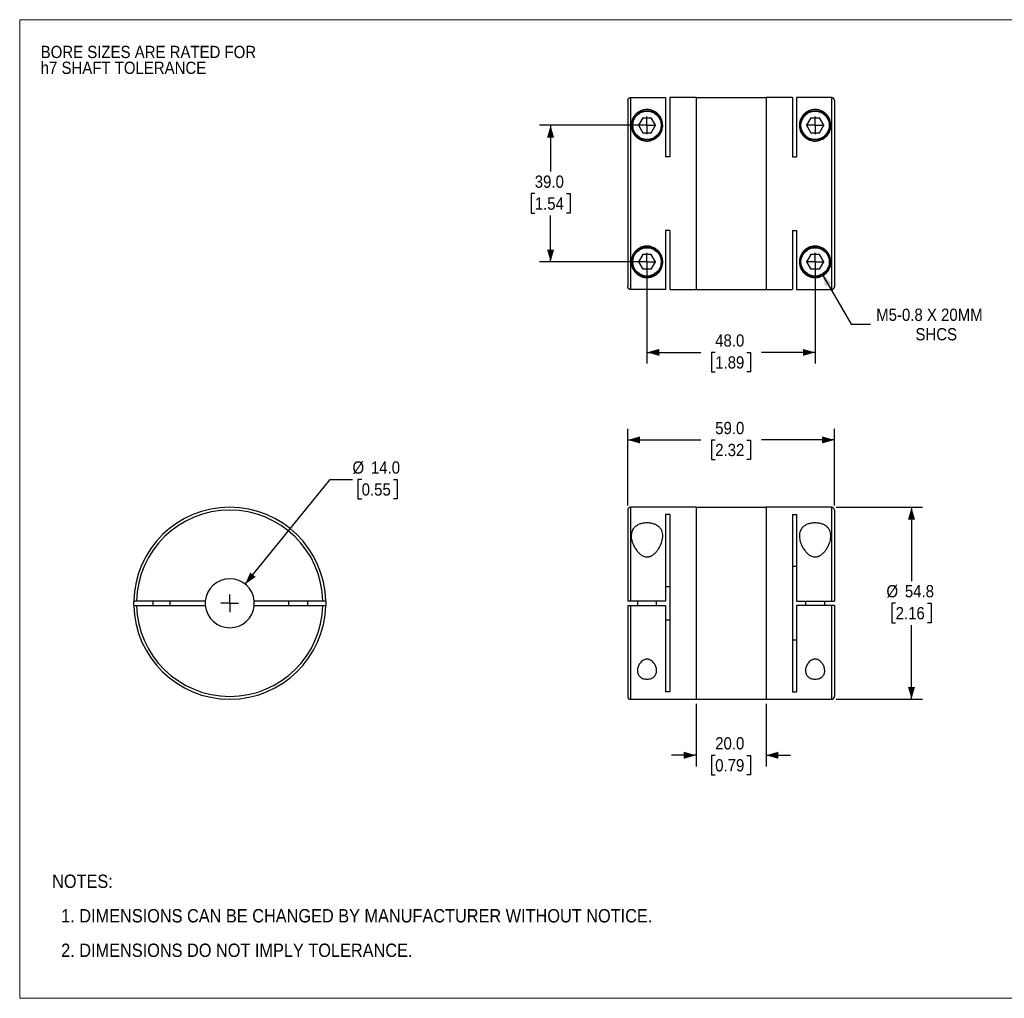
# Model space of a CAD drawing. Header units: millimetres. Extents: x 0 to 432, y 0 to 279.
# Tile 1 of 2: x 0 to 281, y 0 to 279. Entities that reach past the tile are written whole.
import ezdxf

# ---------------------------------------------------------------- set-up
doc = ezdxf.new("R2010")
doc.units = ezdxf.units.MM
doc.linetypes.add('SLD-Solid', pattern=[0])
doc.layers.add('SLD-0', color=7, linetype='SLD-Solid', lineweight=25)
doc.layers.add('TEXT', color=140, linetype='SLD-Solid', lineweight=25)
doc.styles.add('SLDTEXTSTYLE0', font='GOTHIC.TTF', dxfattribs={"width": 0.913})
doc.dimstyles.new('SLDDIMSTYLE0', dxfattribs={"dimtxt": 3.5, "dimasz": 3.5, "dimexe": 0, "dimexo": 0.0625, "dimgap": 0.875, "dimtad": 0, "dimtih": 1, "dimtoh": 1, "dimdec": 1, "dimrnd": 1e-09, "dimzin": 4, "dimdsep": 46, "dimtxsty": 'SLDTEXTSTYLE0', "dimsah": 1, "dimcen": 0, "dimadec": 0, "dimazin": 1, "dimtfac": 1, "dimtdec": 1, "dimtofl": 0, "dimtmove": 0, "dimatfit": 3, "dimfxl": 0, "dimfrac": 2, "dimtolj": 1, "dimtzin": 12, "dimarcsym": 0})
doc.dimstyles.new('SLDDIMSTYLE1', dxfattribs={"dimtxt": 3.5, "dimasz": 3.5, "dimexe": 0, "dimexo": 0.0625, "dimgap": 0.875, "dimtad": 0, "dimtih": 1, "dimtoh": 1, "dimdec": 1, "dimrnd": 1e-09, "dimzin": 4, "dimdsep": 46, "dimtxsty": 'SLDTEXTSTYLE0', "dimsah": 1, "dimcen": 0.09, "dimadec": 0, "dimazin": 1, "dimtfac": 1, "dimtdec": 1, "dimtmove": 0, "dimatfit": 0, "dimfxl": 0, "dimfrac": 2, "dimtolj": 1, "dimtzin": 12, "dimarcsym": 0})
doc.dimstyles.new('SLDDIMSTYLE2', dxfattribs={"dimtxt": 3.5, "dimasz": 3.5, "dimexe": 0, "dimexo": 0.0625, "dimgap": 0.875, "dimtad": 0, "dimtih": 1, "dimtoh": 1, "dimdec": 1, "dimrnd": 1e-09, "dimzin": 4, "dimdsep": 46, "dimtxsty": 'SLDTEXTSTYLE0', "dimsah": 1, "dimcen": 0.09, "dimadec": 0, "dimazin": 1, "dimtfac": 1, "dimtdec": 1, "dimtofl": 0, "dimtmove": 0, "dimatfit": 3, "dimfxl": 0, "dimfrac": 2, "dimtolj": 1, "dimtzin": 12, "dimarcsym": 0})
doc.dimstyles.new('SLDDIMSTYLE3', dxfattribs={"dimtxt": 3.5, "dimasz": 3.5, "dimexe": 0, "dimexo": 0.0625, "dimgap": 0.875, "dimtad": 0, "dimtih": 1, "dimtoh": 1, "dimdec": 1, "dimrnd": 1e-09, "dimzin": 12, "dimdsep": 46, "dimtxsty": 'SLDTEXTSTYLE0', "dimsah": 1, "dimcen": 0.09, "dimadec": 0, "dimazin": 3, "dimtfac": 1, "dimtdec": 1, "dimtofl": 0, "dimtmove": 0, "dimatfit": 3, "dimfxl": 0, "dimfrac": 2, "dimtolj": 1, "dimtzin": 12, "dimarcsym": 0})
doc.dimstyles.new('SLDDIMSTYLE4', dxfattribs={"dimtxt": 3.5, "dimasz": 3.5, "dimexe": 0, "dimexo": 0.0625, "dimgap": 0.875, "dimtad": 0, "dimtih": 1, "dimtoh": 1, "dimdec": 1, "dimrnd": 1e-09, "dimzin": 12, "dimdsep": 46, "dimtxsty": 'SLDTEXTSTYLE0', "dimsah": 1, "dimcen": 0, "dimadec": 0, "dimazin": 3, "dimtfac": 1, "dimtdec": 1, "dimtofl": 0, "dimtmove": 0, "dimatfit": 3, "dimfxl": 0, "dimfrac": 2, "dimtolj": 1, "dimtzin": 12, "dimarcsym": 0})

# ---------------------------------------------------------------- blocks, each defined once
blk = doc.blocks.new('Block2')
at = {"color": 7, "linetype": 'SLD-Solid', "lineweight": 18}
for p, q in [((0, 279.4), (431.8, 279.4)), ((0, 279.4), (0, 0)), ((431.8, 279.4), (431.8, 0)), ((0, 0), (431.8, 0))]:
    blk.add_line(p, q, dxfattribs=at)
blk = doc.blocks.new('SW_NOTE_0_2')
at = {"layer": 'SLD-0', "color": 0, "char_height": 3.5, "attachment_point": 1, "style": 'SLDTEXTSTYLE0'}
for s, insert in [('BORE SIZES ARE RATED FOR ', (0, 4.47)), ('h7 SHAFT TOLERANCE', (0, -0.05))]:
    blk.add_mtext(s, dxfattribs=dict(at, insert=insert))
blk = doc.blocks.new('SW_NOTE_0_3')
at = {"layer": 'TEXT', "color": 0, "char_height": 3.81, "attachment_point": 1, "style": 'SLDTEXTSTYLE0'}
for s, insert in [('NOTES:', (0, 4.87)), ('  1. DIMENSIONS CAN BE CHANGED BY MANUFACTURER WITHOUT NOTICE.', (0, -4.99)), ('  2. DIMENSIONS DO NOT IMPLY TOLERANCE.', (0, -14.84))]:
    blk.add_mtext(s, dxfattribs=dict(at, insert=insert))
blk = doc.blocks.new('_D')
at = {"layer": 'SLD-0'}
for p, q in [((64.38, 118.23), (88.65, 148.12)), ((88.65, 148.12), (95, 148.12)), ((97.63, 148.12), (96.57, 148.12)), ((96.57, 148.12), (96.57, 142.56)), ((106.69, 148.12), (107.75, 148.12)), ((107.75, 148.12), (107.75, 142.56)), ((96.57, 142.56), (97.63, 142.56)), ((107.75, 142.56), (106.69, 142.56))]:
    blk.add_line(p, q, dxfattribs=at)
blk.add_solid([(64.38, 118.23), (67.36, 120.32), (65.81, 121.58)], dxfattribs=at)
at = {"layer": 'SLD-0', "char_height": 3.5, "attachment_point": 1, "style": 'SLDTEXTSTYLE0'}
for s, insert in [('%%c', (95, 153.3)), ('14.0', (100.27, 153.3)), ('0.55', (97.63, 147.03))]:
    blk.add_mtext(s, dxfattribs=dict(at, insert=insert))
blk = doc.blocks.new('SW_CENTERMARKSYMBOL_0')
at = {"layer": 'SLD-0', "color": 0}
for q in [(-2.54, 0), (0, 2.54), (0, -2.54), (2.54, 0)]:
    blk.add_line((0, 0), q, dxfattribs=at)
blk = doc.blocks.new('_D_1')
at = {"layer": 'SLD-0'}
for p, q in [((193.08, 84.12), (193.08, 66.22)), ((213.08, 84.12), (213.08, 66.22)), ((193.08, 69.39), (186.08, 69.39)), ((198.55, 69.37), (197.48, 69.37)), ((197.48, 69.37), (197.48, 63.81)), ((207.6, 69.37), (208.67, 69.37)), ((208.67, 69.37), (208.67, 63.81)), ((213.08, 69.39), (220.08, 69.39)), ((197.48, 63.81), (198.55, 63.81)), ((208.67, 63.81), (207.6, 63.81))]:
    blk.add_line(p, q, dxfattribs=at)
for points in [[(193.08, 69.39), (189.58, 70.39), (189.58, 68.39)], [(213.08, 69.39), (216.58, 68.39), (216.58, 70.39)]]:
    blk.add_solid(points, dxfattribs=at)
at = {"layer": 'SLD-0', "char_height": 3.5, "attachment_point": 1, "style": 'SLDTEXTSTYLE0'}
for s, insert in [('20.0', (198.55, 74.55)), ('0.79', (198.55, 68.28))]:
    blk.add_mtext(s, dxfattribs=dict(at, insert=insert))
blk = doc.blocks.new('_D_2')
at = {"layer": 'SLD-0'}
for p, q in [((173.58, 140.66), (173.58, 162.59)), ((232.58, 140.66), (232.58, 162.59)), ((173.58, 159.42), (194.41, 159.42)), ((198.55, 159.39), (197.48, 159.39)), ((197.48, 159.39), (197.48, 153.83)), ((207.6, 159.39), (208.67, 159.39)), ((208.67, 159.39), (208.67, 153.83)), ((232.58, 159.42), (211.74, 159.42)), ((197.48, 153.83), (198.55, 153.83)), ((208.67, 153.83), (207.6, 153.83))]:
    blk.add_line(p, q, dxfattribs=at)
for points in [[(173.58, 159.42), (177.08, 158.42), (177.08, 160.42)], [(232.58, 159.42), (229.08, 160.42), (229.08, 158.42)]]:
    blk.add_solid(points, dxfattribs=at)
at = {"layer": 'SLD-0', "char_height": 3.5, "attachment_point": 1, "style": 'SLDTEXTSTYLE0'}
for s, insert in [('59.0', (198.55, 164.57)), ('2.32', (198.55, 158.3))]:
    blk.add_mtext(s, dxfattribs=dict(at, insert=insert))
blk = doc.blocks.new('_D_3')
at = {"layer": 'SLD-0'}
for p, q in [((233.05, 140.19), (257.77, 140.19)), ((254.59, 140.19), (254.59, 119.06)), ((250.06, 112.79), (249, 112.79)), ((249, 112.79), (249, 107.24)), ((259.12, 112.79), (260.18, 112.79)), ((260.18, 112.79), (260.18, 107.24)), ((249, 107.24), (250.06, 107.24)), ((260.18, 107.24), (259.12, 107.24)), ((254.59, 85.39), (254.59, 106.53)), ((233.05, 85.39), (257.77, 85.39))]:
    blk.add_line(p, q, dxfattribs=at)
for points in [[(254.59, 140.19), (253.59, 136.69), (255.59, 136.69)], [(254.59, 85.39), (255.59, 88.89), (253.59, 88.89)]]:
    blk.add_solid(points, dxfattribs=at)
at = {"layer": 'SLD-0', "char_height": 3.5, "attachment_point": 1, "style": 'SLDTEXTSTYLE0'}
for s, insert in [('%%c', (247.43, 117.98)), ('54.8', (252.7, 117.98)), ('2.16', (250.06, 111.71))]:
    blk.add_mtext(s, dxfattribs=dict(at, insert=insert))
blk = doc.blocks.new('_D_5')
at = {"layer": 'SLD-0'}
for p, q in [((177.81, 249.25), (148.39, 249.25)), ((151.56, 249.25), (151.56, 236.05)), ((147.04, 229.73), (145.97, 229.73)), ((145.97, 229.73), (145.97, 224.17)), ((156.09, 229.73), (157.16, 229.73)), ((157.16, 229.73), (157.16, 224.17)), ((145.97, 224.17), (147.04, 224.17)), ((151.56, 210.25), (151.56, 223.46)), ((157.16, 224.17), (156.09, 224.17)), ((177.81, 210.25), (148.39, 210.25))]:
    blk.add_line(p, q, dxfattribs=at)
for points in [[(151.56, 249.25), (150.56, 245.75), (152.56, 245.75)], [(151.56, 210.25), (152.56, 213.75), (150.56, 213.75)]]:
    blk.add_solid(points, dxfattribs=at)
at = {"layer": 'SLD-0', "char_height": 3.5, "attachment_point": 1, "style": 'SLDTEXTSTYLE0'}
for s, insert in [('39.0', (147.04, 234.91)), ('1.54', (147.04, 228.64))]:
    blk.add_mtext(s, dxfattribs=dict(at, insert=insert))
blk = doc.blocks.new('_D_6')
at = {"layer": 'SLD-0'}
for p, q in [((179.08, 208.98), (179.08, 181.23)), ((227.08, 208.98), (227.08, 181.23)), ((179.08, 184.41), (194.41, 184.41)), ((198.55, 184.38), (197.48, 184.38)), ((197.48, 184.38), (197.48, 178.82)), ((207.6, 184.38), (208.67, 184.38)), ((208.67, 184.38), (208.67, 178.82)), ((227.08, 184.41), (211.74, 184.41)), ((197.48, 178.82), (198.55, 178.82)), ((208.67, 178.82), (207.6, 178.82))]:
    blk.add_line(p, q, dxfattribs=at)
for points in [[(179.08, 184.41), (182.58, 183.41), (182.58, 185.41)], [(227.08, 184.41), (223.58, 185.41), (223.58, 183.41)]]:
    blk.add_solid(points, dxfattribs=at)
at = {"layer": 'SLD-0', "char_height": 3.5, "attachment_point": 1, "style": 'SLDTEXTSTYLE0'}
for s, insert in [('48.0', (198.55, 189.56)), ('1.89', (198.55, 183.3))]:
    blk.add_mtext(s, dxfattribs=dict(at, insert=insert))
blk = doc.blocks.new('_D_7')
at = {"layer": 'SLD-0'}
for p, q in [((229.1, 206.75), (237.37, 192.43)), ((237.37, 192.43), (242.92, 192.43))]:
    blk.add_line(p, q, dxfattribs=at)
blk.add_solid([(229.1, 206.75), (229.99, 203.21), (231.72, 204.21)], dxfattribs=at)
at = {"layer": 'SLD-0', "char_height": 3.5, "attachment_point": 1, "style": 'SLDTEXTSTYLE0'}
for s, insert in [('M5-0.8 X 20MM', (244.51, 196.9)), ('SHCS', (255.73, 191.35))]:
    blk.add_mtext(s, dxfattribs=dict(at, insert=insert))
blk = doc.blocks.new('SW_CENTERMARKSYMBOL_2')
at = {"layer": 'SLD-0', "color": 0}
for q in [(-2.54, 0), (0, 2.54), (0, -2.54), (2.54, 0)]:
    blk.add_line((0, 0), q, dxfattribs=at)
blk = doc.blocks.new('SW_CENTERMARKSYMBOL_3')
at = {"layer": 'SLD-0', "color": 0}
for q in [(-2.54, 0), (0, 2.54), (0, -2.54), (2.54, 0)]:
    blk.add_line((0, 0), q, dxfattribs=at)
blk = doc.blocks.new('SW_CENTERMARKSYMBOL_4')
at = {"layer": 'SLD-0', "color": 0}
for q in [(-2.54, 0), (0, 2.54), (0, -2.54), (2.54, 0)]:
    blk.add_line((0, 0), q, dxfattribs=at)
blk = doc.blocks.new('SW_CENTERMARKSYMBOL_5')
at = {"layer": 'SLD-0', "color": 0}
for q in [(-2.54, 0), (0, 2.54), (0, -2.54), (2.54, 0)]:
    blk.add_line((0, 0), q, dxfattribs=at)

msp = doc.modelspace()

# ---------------------------------------------------------------- linework, layer by layer
for p, q in [((173.58, 256.35), (173.58, 203.16)), ((174.38, 257.15), (174.38, 202.36)), ((174.38, 257.15), (184.38, 257.15)), ((184.38, 257.15), (184.38, 240.25)), ((193.08, 257.15), (185.58, 257.15)), ((185.58, 257.15), (185.58, 240.25)), ((193.08, 257.15), (193.08, 202.35)), ((213.08, 257.1), (193.08, 257.1)), ((220.58, 257.15), (213.08, 257.15)), ((213.08, 257.15), (213.08, 202.35)), ((220.58, 257.15), (220.58, 240.25)), ((221.78, 257.15), (221.78, 240.25)), ((231.78, 257.15), (221.78, 257.15)), ((231.78, 257.15), (231.78, 202.36)), ((232.58, 256.35), (232.58, 203.16)), ((177.85, 251.38), (176.62, 249.25)), ((177.85, 251.38), (180.3, 251.38)), ((181.53, 249.25), (180.3, 251.38)), ((225.85, 251.38), (224.62, 249.25)), ((225.85, 251.38), (228.3, 251.38)), ((229.53, 249.25), (228.3, 251.38)), ((176.62, 249.25), (177.85, 247.13)), ((180.3, 247.13), (181.53, 249.25)), ((224.62, 249.25), (225.85, 247.13)), ((228.3, 247.13), (229.53, 249.25)), ((177.85, 247.13), (180.3, 247.13)), ((225.85, 247.13), (228.3, 247.13)), ((185.58, 240.25), (184.38, 240.25)), ((220.58, 240.25), (221.78, 240.25)), ((185.58, 219.25), (184.38, 219.25)), ((184.38, 219.25), (184.38, 202.36)), ((185.58, 219.25), (185.58, 202.35)), ((220.58, 219.25), (221.78, 219.25)), ((220.58, 219.25), (220.58, 202.35)), ((221.78, 219.25), (221.78, 202.36)), ((177.85, 212.38), (176.62, 210.25)), ((180.3, 212.38), (177.85, 212.38)), ((181.53, 210.25), (180.3, 212.38)), ((225.85, 212.38), (224.62, 210.25)), ((228.3, 212.38), (225.85, 212.38)), ((229.53, 210.25), (228.3, 212.38)), ((176.62, 210.25), (177.85, 208.13)), ((180.3, 208.13), (177.85, 208.13)), ((180.3, 208.13), (181.53, 210.25)), ((224.62, 210.25), (225.85, 208.13)), ((228.3, 208.13), (225.85, 208.13)), ((228.3, 208.13), (229.53, 210.25)), ((193.08, 202.4), (213.08, 202.4)), ((184.38, 202.36), (174.38, 202.36)), ((185.58, 202.35), (193.08, 202.35)), ((213.08, 202.35), (220.58, 202.35)), ((221.78, 202.36), (231.78, 202.36)), ((173.58, 139.39), (173.58, 113.39)), ((193.08, 140.19), (174.38, 140.19)), ((174.38, 140.19), (174.38, 113.39)), ((185.58, 138.1), (184.38, 138.1)), ((184.38, 138.1), (184.38, 113.39)), ((185.58, 138.1), (185.58, 87.49)), ((193.08, 140.19), (193.08, 85.39)), ((213.08, 140.14), (193.08, 140.14)), ((231.78, 140.19), (213.08, 140.19)), ((213.08, 140.19), (213.08, 85.39)), ((220.58, 138.1), (221.78, 138.1)), ((220.58, 138.1), (220.58, 87.49)), ((221.78, 138.1), (221.78, 113.39)), ((231.78, 140.19), (231.78, 113.39)), ((232.58, 139.39), (232.58, 113.39)), ((221.78, 123.29), (220.58, 123.29)), ((184.38, 117.6), (185.58, 117.6)), ((32.57, 112.19), (32.57, 113.39)), ((52.99, 113.39), (33.37, 113.39)), ((37.97, 113.39), (37.97, 112.19)), ((42.97, 112.19), (42.97, 113.39)), ((86.56, 113.39), (66.94, 113.39)), ((76.72, 113.39), (76.72, 112.19)), ((82.22, 112.19), (82.22, 113.39)), ((87.36, 113.39), (87.36, 112.19)), ((184.38, 113.39), (174.38, 113.39)), ((176.33, 113.39), (176.33, 112.19)), ((181.83, 112.19), (181.83, 113.39)), ((221.78, 113.39), (231.78, 113.39)), ((224.33, 113.39), (224.33, 112.19)), ((229.83, 112.19), (229.83, 113.39)), ((33.37, 112.19), (52.99, 112.19)), ((66.94, 112.19), (86.56, 112.19)), ((173.58, 112.19), (173.58, 86.19)), ((174.38, 112.19), (184.38, 112.19)), ((174.38, 112.19), (174.38, 85.39)), ((184.38, 112.19), (184.38, 87.49)), ((221.78, 112.19), (221.78, 87.49)), ((231.78, 112.19), (221.78, 112.19)), ((231.78, 112.19), (231.78, 85.39)), ((232.58, 112.19), (232.58, 86.19)), ((185.58, 107.99), (184.38, 107.99)), ((220.58, 102.3), (221.78, 102.3)), ((185.58, 87.49), (184.38, 87.49)), ((220.58, 87.49), (221.78, 87.49)), ((174.38, 85.39), (193.08, 85.39)), ((193.08, 85.44), (213.08, 85.44)), ((213.08, 85.39), (231.78, 85.39))]:
    msp.add_line(p, q)
for centre, radius in [((179.08, 249.25), 4.25), ((179.08, 249.25), 4.05), ((227.08, 249.25), 4.25), ((227.08, 249.25), 4.05), ((179.08, 210.25), 4.25), ((179.08, 210.25), 4.05), ((227.08, 210.25), 4.25), ((227.08, 210.25), 4.05)]:
    msp.add_circle(centre, radius)
for centre, radius, start, end in [((59.97, 112.79), 27.4, 1.2548, 178.7452), ((59.97, 112.79), 26.6, 1.2925, 178.7075), ((174.38, 139.39), 0.8, 90, 180), ((231.78, 139.39), 0.8, 0, 90), ((59.97, 112.79), 7, 4.9171, 175.0829), ((59.97, 112.79), 7, 175.0829, 184.9171), ((59.97, 112.79), 7, 355.0829, 4.9171), ((59.97, 112.79), 27.4, 181.2548, 358.7452), ((59.97, 112.79), 26.6, 181.2925, 358.7075), ((59.97, 112.79), 7, 184.9171, 355.0829), ((174.38, 86.19), 0.8, 180, 270), ((231.78, 86.19), 0.8, 270, 0)]:
    msp.add_arc(centre, radius, start, end)
for points, knots in [([(173.58, 256.35), (173.58, 256.37), (173.58, 256.42), (173.59, 256.5), (173.61, 256.58), (173.64, 256.68), (173.71, 256.79), (173.81, 256.91), (173.93, 257.02), (174.07, 257.09), (174.22, 257.14), (174.32, 257.14), (174.38, 257.15)], [0, 0, 0, 0, 0.062267, 0.124304, 0.186712, 0.25008, 0.373647, 0.50012, 0.623263, 0.750544, 0.875222, 1, 1, 1, 1]), ([(232.58, 256.35), (232.58, 256.38), (232.57, 256.44), (232.56, 256.52), (232.54, 256.61), (232.5, 256.68), (232.46, 256.76), (232.42, 256.82), (232.37, 256.88), (232.32, 256.94), (232.26, 256.98), (232.2, 257.03), (232.14, 257.06), (232.08, 257.09), (232.02, 257.11), (231.95, 257.13), (231.89, 257.14), (231.83, 257.14), (231.8, 257.15), (231.78, 257.15)], [0, 0, 0, 0, 0.07189, 0.142147, 0.210771, 0.277762, 0.343119, 0.406843, 0.468934, 0.529391, 0.588215, 0.645405, 0.700962, 0.754885, 0.807174, 0.857831, 0.906854, 0.954243, 1, 1, 1, 1]), ([(179.08, 244.75), (178.71, 244.75), (177.97, 244.84), (176.95, 245.24), (176.1, 245.83), (175.45, 246.54), (174.98, 247.33), (174.69, 248.13), (174.56, 248.94), (174.58, 249.97), (174.92, 251.16), (175.6, 252.18), (176.36, 252.87), (176.97, 253.25), (177.53, 253.49), (178.01, 253.63), (178.52, 253.73), (179.08, 253.76), (179.63, 253.73), (180.14, 253.63), (180.62, 253.49), (181.19, 253.25), (181.79, 252.87), (182.56, 252.18), (183.24, 251.16), (183.57, 249.96), (183.59, 248.93), (183.46, 248.13), (183.18, 247.32), (182.71, 246.54), (182.05, 245.83), (181.2, 245.24), (180.19, 244.85), (179.45, 244.75), (179.08, 244.75)], [0, 0, 0, 0, 0.031232, 0.062538, 0.093889, 0.125259, 0.155704, 0.187832, 0.218366, 0.250288, 0.312404, 0.374557, 0.405753, 0.437167, 0.453497, 0.468486, 0.484635, 0.499978, 0.51528, 0.5314, 0.54643, 0.56281, 0.59413, 0.625318, 0.687681, 0.749936, 0.781812, 0.812306, 0.844418, 0.874851, 0.906143, 0.937459, 0.968617, 1, 1, 1, 1]), ([(227.08, 244.75), (226.71, 244.75), (225.97, 244.84), (224.95, 245.24), (224.1, 245.83), (223.45, 246.54), (222.98, 247.33), (222.69, 248.13), (222.56, 248.94), (222.58, 249.97), (222.92, 251.16), (223.6, 252.18), (224.36, 252.87), (224.97, 253.25), (225.53, 253.49), (226.01, 253.63), (226.52, 253.73), (227.08, 253.76), (227.63, 253.73), (228.14, 253.63), (228.62, 253.49), (229.19, 253.25), (229.79, 252.87), (230.56, 252.18), (231.24, 251.16), (231.57, 249.96), (231.59, 248.93), (231.46, 248.13), (231.18, 247.32), (230.71, 246.54), (230.05, 245.83), (229.2, 245.24), (228.19, 244.85), (227.45, 244.75), (227.08, 244.75)], [0, 0, 0, 0, 0.031232, 0.062538, 0.093889, 0.125259, 0.155704, 0.187832, 0.218366, 0.250288, 0.312404, 0.374557, 0.405753, 0.437167, 0.453497, 0.468486, 0.484635, 0.499978, 0.51528, 0.5314, 0.54643, 0.56281, 0.59413, 0.625318, 0.687681, 0.749936, 0.781812, 0.812306, 0.844418, 0.874851, 0.906143, 0.937459, 0.968617, 1, 1, 1, 1]), ([(183.58, 210.25), (183.58, 209.74), (183.4, 208.75), (182.82, 207.67), (182.15, 206.93), (181.51, 206.44), (180.87, 206.1), (180.25, 205.9), (179.74, 205.79), (179.2, 205.74), (178.64, 205.76), (178.11, 205.85), (177.47, 206.03), (176.78, 206.35), (175.91, 206.98), (175.12, 207.95), (174.59, 209.32), (174.53, 210.62), (174.78, 211.69), (175.14, 212.49), (175.68, 213.25), (176.41, 213.93), (177.33, 214.45), (178.39, 214.75), (179.51, 214.78), (180.6, 214.54), (181.55, 214.06), (182.33, 213.41), (182.92, 212.66), (183.31, 211.87), (183.53, 211.05), (183.58, 210.52), (183.58, 210.25)], [0, 0, 0, 0, 0.0621201, 0.1243969, 0.1567742, 0.1866249, 0.2180539, 0.2343829, 0.2494134, 0.2652237, 0.2808461, 0.2959594, 0.3122744, 0.3435933, 0.3749427, 0.4371298, 0.4994158, 0.5617679, 0.5938316, 0.6242575, 0.6555267, 0.6867747, 0.7180664, 0.7493234, 0.7805637, 0.8118651, 0.8432226, 0.8746176, 0.9050727, 0.9372025, 0.9678316, 1, 1, 1, 1]), ([(231.58, 210.25), (231.58, 209.74), (231.4, 208.75), (230.82, 207.67), (230.15, 206.93), (229.51, 206.44), (228.87, 206.1), (228.25, 205.9), (227.74, 205.79), (227.2, 205.74), (226.64, 205.76), (226.11, 205.85), (225.47, 206.03), (224.78, 206.35), (223.91, 206.98), (223.12, 207.95), (222.59, 209.32), (222.53, 210.62), (222.78, 211.69), (223.14, 212.49), (223.68, 213.25), (224.41, 213.93), (225.33, 214.45), (226.39, 214.75), (227.51, 214.78), (228.6, 214.54), (229.55, 214.06), (230.33, 213.41), (230.92, 212.66), (231.31, 211.87), (231.53, 211.05), (231.58, 210.52), (231.58, 210.25)], [0, 0, 0, 0, 0.06212, 0.124397, 0.156774, 0.186625, 0.218054, 0.234383, 0.249413, 0.265224, 0.280846, 0.295959, 0.312274, 0.343593, 0.374943, 0.43713, 0.499416, 0.561768, 0.593832, 0.624258, 0.655527, 0.686775, 0.718066, 0.749323, 0.780564, 0.811865, 0.843223, 0.874618, 0.905073, 0.937202, 0.967832, 1, 1, 1, 1]), ([(174.38, 202.36), (174.35, 202.36), (174.3, 202.36), (174.22, 202.37), (174.15, 202.39), (174.05, 202.43), (173.93, 202.49), (173.81, 202.59), (173.71, 202.71), (173.63, 202.85), (173.59, 203), (173.58, 203.11), (173.58, 203.16)], [0, 0, 0, 0, 0.061817, 0.123756, 0.186429, 0.250425, 0.374639, 0.500299, 0.623748, 0.75018, 0.874363, 1, 1, 1, 1]), ([(231.78, 202.36), (231.81, 202.36), (231.87, 202.36), (231.96, 202.38), (232.06, 202.41), (232.15, 202.45), (232.25, 202.51), (232.33, 202.58), (232.41, 202.67), (232.48, 202.77), (232.53, 202.89), (232.57, 203.02), (232.57, 203.11), (232.58, 203.16)], [0, 0, 0, 0, 0.0714185, 0.1467361, 0.2259526, 0.3090679, 0.3960816, 0.4869933, 0.5818025, 0.6805085, 0.7831107, 0.8896081, 1, 1, 1, 1]), ([(183.58, 132.04), (183.58, 131.52), (183.4, 130.44), (182.82, 129.04), (182.15, 127.97), (181.51, 127.2), (180.87, 126.64), (180.25, 126.28), (179.74, 126.08), (179.2, 126), (178.64, 126.03), (178.11, 126.18), (177.47, 126.5), (176.78, 127.06), (175.91, 128.06), (175.12, 129.43), (174.59, 131.09), (174.53, 132.43), (174.78, 133.41), (175.14, 134.08), (175.68, 134.67), (176.41, 135.17), (177.33, 135.52), (178.39, 135.72), (179.51, 135.74), (180.6, 135.58), (181.55, 135.26), (182.33, 134.8), (182.92, 134.22), (183.31, 133.56), (183.53, 132.83), (183.58, 132.31), (183.58, 132.04)], [0, 0, 0, 0, 0.0621201, 0.1243969, 0.1567742, 0.1866249, 0.2180539, 0.2343829, 0.2494134, 0.2652237, 0.2808461, 0.2959594, 0.3122744, 0.3435933, 0.3749427, 0.4371298, 0.4994158, 0.5617679, 0.5938316, 0.6242575, 0.6555267, 0.6867747, 0.7180664, 0.7493234, 0.7805637, 0.8118651, 0.8432226, 0.8746176, 0.9050727, 0.9372025, 0.9678316, 1, 1, 1, 1]), ([(231.58, 132.04), (231.58, 131.52), (231.4, 130.44), (230.82, 129.04), (230.15, 127.97), (229.51, 127.2), (228.87, 126.64), (228.25, 126.28), (227.74, 126.08), (227.2, 126), (226.64, 126.03), (226.11, 126.18), (225.47, 126.5), (224.78, 127.06), (223.91, 128.06), (223.12, 129.43), (222.59, 131.09), (222.53, 132.43), (222.78, 133.41), (223.14, 134.08), (223.68, 134.67), (224.41, 135.17), (225.33, 135.52), (226.39, 135.72), (227.51, 135.74), (228.6, 135.58), (229.55, 135.26), (230.33, 134.8), (230.92, 134.22), (231.31, 133.56), (231.53, 132.83), (231.58, 132.31), (231.58, 132.04)], [0, 0, 0, 0, 0.06212, 0.124397, 0.156774, 0.186625, 0.218054, 0.234383, 0.249413, 0.265224, 0.280846, 0.295959, 0.312274, 0.343593, 0.374943, 0.43713, 0.499416, 0.561768, 0.593832, 0.624258, 0.655527, 0.686775, 0.718066, 0.749323, 0.780564, 0.811865, 0.843223, 0.874618, 0.905073, 0.937202, 0.967832, 1, 1, 1, 1]), ([(33.37, 113.39), (33.35, 113.39), (33.3, 113.39), (33.22, 113.39), (33.14, 113.39), (33.04, 113.39), (32.93, 113.39), (32.81, 113.39), (32.7, 113.39), (32.63, 113.39), (32.58, 113.39), (32.58, 113.39), (32.57, 113.39)], [0, 0, 0, 0, 0.062267, 0.124304, 0.186712, 0.25008, 0.373647, 0.50012, 0.623263, 0.750544, 0.875222, 1, 1, 1, 1]), ([(87.36, 113.39), (87.36, 113.39), (87.36, 113.39), (87.35, 113.39), (87.33, 113.39), (87.29, 113.39), (87.23, 113.39), (87.13, 113.39), (87.01, 113.39), (86.87, 113.39), (86.72, 113.39), (86.61, 113.39), (86.56, 113.39)], [0, 0, 0, 0, 0.061817, 0.123756, 0.186429, 0.250425, 0.374639, 0.500299, 0.623748, 0.75018, 0.874363, 1, 1, 1, 1]), ([(174.38, 113.39), (174.35, 113.39), (174.3, 113.39), (174.22, 113.39), (174.15, 113.39), (174.05, 113.39), (173.93, 113.39), (173.81, 113.39), (173.71, 113.39), (173.63, 113.39), (173.59, 113.39), (173.58, 113.39), (173.58, 113.39)], [0, 0, 0, 0, 0.061817, 0.123756, 0.186429, 0.250425, 0.374639, 0.500299, 0.623748, 0.75018, 0.874363, 1, 1, 1, 1]), ([(231.78, 113.39), (231.81, 113.39), (231.87, 113.39), (231.96, 113.39), (232.06, 113.39), (232.15, 113.39), (232.25, 113.39), (232.33, 113.39), (232.41, 113.39), (232.48, 113.39), (232.53, 113.39), (232.57, 113.39), (232.57, 113.39), (232.58, 113.39)], [0, 0, 0, 0, 0.0714185, 0.1467361, 0.2259526, 0.3090679, 0.3960816, 0.4869933, 0.5818025, 0.6805085, 0.7831107, 0.8896081, 1, 1, 1, 1]), ([(32.57, 112.19), (32.57, 112.19), (32.58, 112.19), (32.59, 112.19), (32.61, 112.19), (32.64, 112.19), (32.7, 112.19), (32.8, 112.19), (32.93, 112.19), (33.07, 112.19), (33.22, 112.19), (33.32, 112.19), (33.37, 112.19)], [0, 0, 0, 0, 0.062785, 0.125015, 0.187301, 0.25025, 0.375218, 0.500628, 0.625209, 0.750237, 0.875006, 1, 1, 1, 1]), ([(86.56, 112.19), (86.59, 112.19), (86.65, 112.19), (86.74, 112.19), (86.83, 112.19), (86.91, 112.19), (86.98, 112.19), (87.06, 112.19), (87.14, 112.19), (87.23, 112.19), (87.3, 112.19), (87.35, 112.19), (87.36, 112.19), (87.36, 112.19)], [0, 0, 0, 0, 0.0735081, 0.1448221, 0.2148373, 0.2844991, 0.3547673, 0.4265771, 0.5008057, 0.6231284, 0.7501891, 0.8753187, 1, 1, 1, 1]), ([(173.58, 112.19), (173.58, 112.19), (173.58, 112.19), (173.59, 112.19), (173.62, 112.19), (173.65, 112.19), (173.7, 112.19), (173.75, 112.19), (173.82, 112.19), (173.93, 112.19), (174.07, 112.19), (174.22, 112.19), (174.32, 112.19), (174.38, 112.19)], [0, 0, 0, 0, 0.0735081, 0.1448221, 0.2148373, 0.2844991, 0.3547673, 0.4265771, 0.5008057, 0.6231284, 0.7501891, 0.8753187, 1, 1, 1, 1]), ([(232.58, 112.19), (232.58, 112.19), (232.57, 112.19), (232.56, 112.19), (232.54, 112.19), (232.5, 112.19), (232.46, 112.19), (232.42, 112.19), (232.37, 112.19), (232.32, 112.19), (232.26, 112.19), (232.2, 112.19), (232.14, 112.19), (232.08, 112.19), (232.02, 112.19), (231.95, 112.19), (231.89, 112.19), (231.83, 112.19), (231.8, 112.19), (231.78, 112.19)], [0, 0, 0, 0, 0.07189, 0.142147, 0.210771, 0.277762, 0.343119, 0.406843, 0.468934, 0.529391, 0.588215, 0.645405, 0.700962, 0.754885, 0.807174, 0.857831, 0.906854, 0.954243, 1, 1, 1, 1]), ([(179.08, 96.8), (179.19, 96.8), (179.41, 96.79), (179.84, 96.68), (180.31, 96.43), (180.77, 96.05), (181.26, 95.46), (181.67, 94.67), (181.87, 93.7), (181.77, 92.77), (181.39, 92.07), (180.86, 91.61), (180.35, 91.33), (179.75, 91.15), (179.08, 91.09), (178.41, 91.15), (177.81, 91.33), (177.3, 91.61), (176.77, 92.07), (176.38, 92.77), (176.28, 93.7), (176.49, 94.67), (176.89, 95.46), (177.38, 96.04), (177.84, 96.43), (178.32, 96.68), (178.74, 96.79), (178.97, 96.8), (179.08, 96.8)], [0, 0, 0, 0, 0.015507, 0.031464, 0.062768, 0.093995, 0.125335, 0.187551, 0.249862, 0.312282, 0.374615, 0.405955, 0.437289, 0.468579, 0.499776, 0.531093, 0.562461, 0.593863, 0.625266, 0.687601, 0.749825, 0.81217, 0.874572, 0.905903, 0.937217, 0.968542, 0.984508, 1, 1, 1, 1]), ([(227.08, 96.8), (227.19, 96.8), (227.41, 96.79), (227.84, 96.68), (228.31, 96.43), (228.77, 96.05), (229.26, 95.46), (229.67, 94.67), (229.87, 93.7), (229.77, 92.77), (229.39, 92.07), (228.86, 91.61), (228.35, 91.33), (227.75, 91.15), (227.08, 91.09), (226.41, 91.15), (225.81, 91.33), (225.3, 91.61), (224.77, 92.07), (224.38, 92.77), (224.28, 93.7), (224.49, 94.67), (224.89, 95.46), (225.38, 96.04), (225.84, 96.43), (226.32, 96.68), (226.74, 96.79), (226.97, 96.8), (227.08, 96.8)], [0, 0, 0, 0, 0.015507, 0.031464, 0.062768, 0.093995, 0.125335, 0.187551, 0.249862, 0.312282, 0.374615, 0.405955, 0.437289, 0.468579, 0.499776, 0.531093, 0.562461, 0.593863, 0.625266, 0.687601, 0.749825, 0.81217, 0.874572, 0.905903, 0.937217, 0.968542, 0.984508, 1, 1, 1, 1])]:
    msp.add_open_spline(points, degree=3, knots=knots)

# ---------------------------------------------------------------- block references
at = {"color": 7, "linetype": 'Continuous'}
msp.add_blockref('Block2', (0, 0), dxfattribs=at)
at = {"layer": 'SLD-0'}
for name, p in [('SW_NOTE_0_2', (6, 267.47)), ('SW_CENTERMARKSYMBOL_5', (179.08, 249.25)), ('SW_CENTERMARKSYMBOL_2', (227.08, 249.25)), ('SW_CENTERMARKSYMBOL_3', (179.08, 210.25)), ('SW_CENTERMARKSYMBOL_4', (227.08, 210.25)), ('SW_CENTERMARKSYMBOL_0', (59.97, 112.79))]:
    msp.add_blockref(name, p, dxfattribs=at)
at = {"layer": 'TEXT'}
msp.add_blockref('SW_NOTE_0_3', (9.26, 30.46), dxfattribs=at)

# ---------------------------------------------------------------- dimensions: what is measured, and where the dimension line sits
at = {"layer": 'SLD-0'}
for base, p1, p2, angle, picture, middle in [((151.56, 210.25), (179.08, 249.25), (179.08, 210.25), 90, '_D_5', (151.56, 229.75)), ((232.58, 159.42), (173.58, 139.39), (232.58, 139.39), 0, '_D_2', (203.08, 159.42))]:
    dim = msp.add_linear_dim(base=base, p1=p1, p2=p2, angle=angle, dimstyle='SLDDIMSTYLE2', dxfattribs=at)
    dim.commit()
    dim.dimension.update_dxf_attribs({"geometry": picture, "text_midpoint": middle, "dimtype": 160})
dim = msp.add_diameter_dim_2p(p1=(225.05, 213.76), p2=(229.1, 206.75), text='M5-0.8 X 20MM\\PSHCS', dimstyle='SLDDIMSTYLE4', override={"dimpost": '<>'}, dxfattribs=at)
dim.commit()
dim.dimension.update_dxf_attribs({"geometry": '_D_7', "text_midpoint": (261.54, 192.43), "dimtype": 163})
for base, p1, p2, dimstyle, picture, middle in [((227.08, 184.41), (179.08, 210.25), (227.08, 210.25), 'SLDDIMSTYLE2', '_D_6', (203.08, 184.41)), ((213.08, 69.39), (193.08, 85.39), (213.08, 85.39), 'SLDDIMSTYLE1', '_D_1', (203.08, 69.39))]:
    dim = msp.add_linear_dim(base=base, p1=p1, p2=p2, dimstyle=dimstyle, dxfattribs=at)
    dim.commit()
    dim.dimension.update_dxf_attribs({"geometry": picture, "text_midpoint": middle, "dimtype": 160})
dim = msp.add_diameter_dim_2p(p1=(55.55, 107.36), p2=(64.38, 118.23), dimstyle='SLDDIMSTYLE0', dxfattribs=at)
dim.commit()
dim.dimension.update_dxf_attribs({"geometry": '_D', "text_midpoint": (102.16, 148.12), "dimtype": 163})
dim = msp.add_linear_dim(base=(254.59, 85.39), p1=(231.78, 140.19), p2=(231.78, 85.39), angle=90, text='%%c<>', dimstyle='SLDDIMSTYLE3', dxfattribs=at)
dim.commit()
dim.dimension.update_dxf_attribs({"geometry": '_D_3', "text_midpoint": (254.59, 112.79), "dimtype": 160})

doc.saveas('drawing.dxf')
